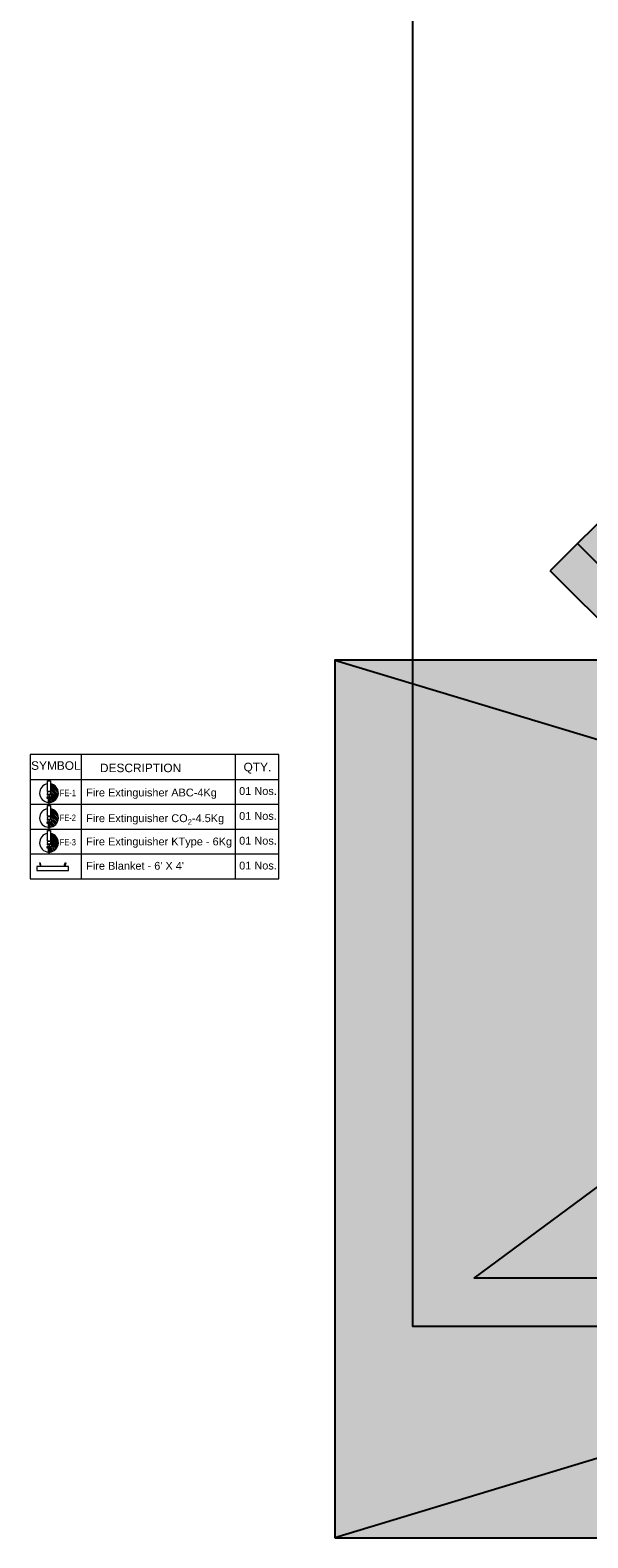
# Model space of a CAD drawing. Header units: millimetres. Extents: x 2985995 to 3127507, y -509231 to -458405.
# Tile 80 of 97: x 3069177 to 3073238, y -495768 to -484796. Entities that reach past the tile are written whole.
import ezdxf

# ---------------------------------------------------------------- set-up
doc = ezdxf.new("R2010")
doc.units = ezdxf.units.MM
doc.header["$LTSCALE"] = 1000
doc.header["$MEASUREMENT"] = 0
for name, color, linetype in [('A-Wall Full', 201, 'CONTINUOUS'), ('Equipment', 5, 'CONTINUOUS'), ('Title Text', 7, 'CONTINUOUS')]:
    doc.layers.add(name, color=color, linetype=linetype)
doc.layers.add('A-Wall Hatch', color=252, linetype='CONTINUOUS', lineweight=5)
doc.layers.add('Fire Extinguisher', color=1, linetype='CONTINUOUS', lineweight=0)
doc.styles.add('2.5 Arial_regular_annotative', font='arial.ttf', dxfattribs={"width": 0.8, "height": 2.5})
doc.styles.add('ARAIL', font='arial.ttf')

# ---------------------------------------------------------------- blocks, each defined once
blk = doc.blocks.new('A$C9c5665af')
at = {"layer": 'Fire Extinguisher', "color": 5}
blk.add_lwpolyline([(0, 0), (230, 0), (230, 29), (0, 29)], close=True, dxfattribs=at)
for points in [[(27, 29), (28, 30), (30, 38), (26, 47), (24, 56), (17, 56), (24, 43), (24, 36), (22, 27), (22, 29), (22, 30)], [(202, 29), (202, 30), (200, 38), (203, 47), (205, 56), (213, 56), (205, 43), (206, 36), (207, 27), (207, 29), (207, 30)]]:
    blk.add_open_spline(points, degree=3, knots=[45.919736, 45.919736, 45.919736, 45.919736, 117.751274, 355.813113, 404.916164, 451.597473, 562.986011, 755.471642, 805.849052, 820.345688, 820.345688, 820.345688, 820.345688], dxfattribs=at)
blk = doc.blocks.new('A$C60180afd')
at = {"layer": 'Title Text'}
h = blk.add_hatch(color=251, dxfattribs=at)
h.dxf.hatch_style = 1
h.paths.add_polyline_path([(-21120, -6388), (0, -6388), (0, 0), (-21120, 0)])
blk.add_line((0, 0), (-21120, -6388), dxfattribs=at)
blk.add_lwpolyline([(-21120, -6388), (0, -6388), (0, 0), (-21120, 0)], close=True, dxfattribs=at)

msp = doc.modelspace()

# ---------------------------------------------------------------- hatches: boundary and pattern name
at = {"layer": 'A-Wall Hatch'}
h = msp.add_hatch(color=256, dxfattribs=at)
h.dxf.hatch_style = 1
h.paths.add_polyline_path([(3075435.82299, -493578.16586), (3075435.82299, -493878.16588), (3072406.97196, -493878.16588), (3075271.74565, -491758.59346), (3074032.35016, -490519.19797), (3074392.97462, -490158.57352), (3072964.61892, -488730.21782), (3076026.39129, -485668.44546), (3076224.38119, -485866.43535), (3073360.59872, -488730.21782), (3074788.95442, -490158.57352), (3074428.32996, -490519.19797), (3075658.69575, -491749.56376), (3075291.0003, -492117.25924), (3073283.21037, -493578.16587)])

# ---------------------------------------------------------------- linework, layer by layer
at = {"layer": 'A-Wall Full'}
for p, q in [((3076026.39129, -485668.44546, 0), (3072964.61892, -488730.21782, 0)), ((3074788.95442, -490158.57352, 0), (3073162.60882, -488532.22792, 0)), ((3074392.97462, -490158.57352, 0), (3072964.61892, -488730.21782, 0)), ((3075271.74565, -491758.59346, 0), (3072406.97196, -493878.16588, 0)), ((3075432.59982, -493878.16588, 0), (3072406.97196, -493878.16588, 0))]:
    msp.add_line(p, q, dxfattribs=at)
at = {"layer": 'Equipment'}
msp.add_lwpolyline([(3071963.38309, -483288.69012), (3127242.96988, -483288.69012), (3127242.96988, -494230.49278), (3071963.38309, -494230.49278)], close=True, dxfattribs=at)
at = {"layer": 'Fire Extinguisher', "color": 7, "ltscale": 500}
for p, q in [((3069547.91787, -490067.73857), (3069547.91787, -490971.79785)), ((3070669.71941, -490067.73857), (3070669.71941, -490971.79785))]:
    msp.add_line(p, q, dxfattribs=at)
at = {"layer": 'Fire Extinguisher', "color": 7}
for p, q in [((3069177.29279, -490248.44742), (3070988.05872, -490248.44742)), ((3069177.29279, -490248.44742), (3070988.05872, -490248.44742)), ((3069177.29279, -490429.15627), (3070988.05872, -490429.15627)), ((3069177.29279, -490429.41379), (3070988.05872, -490429.41379)), ((3069177.29279, -490609.86512), (3070988.05872, -490609.86512)), ((3069177.29279, -490609.86512), (3070988.05872, -490609.86512)), ((3069177.29279, -490610.38015), (3070988.05872, -490610.38015)), ((3069177.29279, -490790.83148), (3070988.05872, -490790.83148)), ((3069177.29279, -490791.089), (3070988.05872, -490791.089))]:
    msp.add_line(p, q, dxfattribs=at)
at = {"layer": 'Fire Extinguisher', "color": 1, "linetype": 'Continuous', "lineweight": 0, "ltscale": 250}
for p, q in [((3069304.82415, -490258.29786, 0.00008), (3069324.57553, -490258.29786, 0.00008)), ((3069304.82415, -490336.13466, 0.00008), (3069304.82415, -490258.29786, 0.00008)), ((3069324.57553, -490258.29786, 0.00008), (3069324.57553, -490336.13466, 0.00008)), ((3069297.69165, -490359.11756, 0.00008), (3069331.70803, -490359.11756, 0.00008)), ((3069324.57553, -490336.13466, 0.00008), (3069304.82415, -490336.13466, 0.00008)), ((3069307.56748, -490377.75452, 0.00008), (3069307.56748, -490359.11756, 0.00008)), ((3069321.8322, -490377.75452, 0.00008), (3069321.8322, -490359.11756, 0.00008)), ((3069331.70803, -490359.11756, 0.00008), (3069331.70803, -490377.75452, 0.00008)), ((3069331.70803, -490377.75452, 0.00008), (3069297.69165, -490377.75452, 0.00008)), ((3069300.98373, -490377.75452, 0.00008), (3069328.41595, -490377.75452, 0.00008)), ((3069300.98373, -490387.62118, 0.00008), (3069300.98373, -490377.75452, 0.00008)), ((3069328.41595, -490387.62118, 0.00008), (3069300.98373, -490387.62118, 0.00008)), ((3069310.31067, -490387.62118, 0.00008), (3069319.08901, -490387.62118, 0.00008)), ((3069310.31067, -490421.6064, 0.00008), (3069310.31067, -490387.62118, 0.00008)), ((3069319.08901, -490421.6064, 0.00008), (3069310.31067, -490421.6064, 0.00008)), ((3069319.08901, -490387.62118, 0.00008), (3069319.08901, -490421.6064, 0.00008)), ((3069328.41595, -490377.75452, 0.00008), (3069328.41595, -490387.62118, 0.00008))]:
    msp.add_line(p, q, dxfattribs=at)
at = {"layer": 'Fire Extinguisher', "linetype": 'Continuous'}
for p, q in [((3069321.94135, -490356.54878, 0.00008), (3069324.51014, -490359.11756, 0.00008)), ((3069324.14277, -490336.13466, 0.00008), (3069372.18179, -490384.17369, 0.00008)), ((3069324.57553, -490291.33636, 0.00008), (3069382.78947, -490349.5503, 0.00008)), ((3069324.57553, -490302.64413, 0.00008), (3069381.72172, -490359.79031, 0.00008)), ((3069324.57553, -490313.95189, 0.00008), (3069379.43759, -490368.81395, 0.00008)), ((3069324.57553, -490325.25966, 0.00008), (3069376.20881, -490376.89293, 0.00008)), ((3069324.81084, -490280.2639, 0.00008), (3069382.06205, -490337.51511, 0.00008)), ((3069326.05981, -490349.35947, 0.00008), (3069367.4379, -490390.73756, 0.00008)), ((3069331.70803, -490366.31546, 0.00008), (3069362.01779, -490396.62521, 0.00008)), ((3069340.39716, -490284.54245, 0.00008), (3069377.7835, -490321.92879, 0.00008)), ((3069319.08901, -490398.9275, 0.00008), (3069333.31226, -490413.15075, 0.00008)), ((3069319.08901, -490410.23527, 0.00008), (3069323.96377, -490415.11003, 0.00008)), ((3069319.09046, -490387.62118, 0.00008), (3069341.65284, -490410.18357, 0.00008)), ((3069328.41595, -490385.63891, 0.00008), (3069349.16016, -490406.38312, 0.00008)), ((3069331.70803, -490377.62323, 0.00008), (3069355.93139, -490401.84658, 0.00008))]:
    msp.add_line(p, q, dxfattribs=at)
at = {"layer": 'Fire Extinguisher', "color": 3, "linetype": 'Continuous', "lineweight": 0, "ltscale": 250}
for p, q in [((3069304.82415, -490439.26422, 0.00008), (3069324.57553, -490439.26422, 0.00008)), ((3069304.82415, -490517.10103, 0.00008), (3069304.82415, -490439.26422, 0.00008)), ((3069324.57553, -490439.26422, 0.00008), (3069324.57553, -490517.10103, 0.00008)), ((3069297.69165, -490540.08393, 0.00008), (3069331.70803, -490540.08393, 0.00008)), ((3069331.70803, -490558.72088, 0.00008), (3069297.69165, -490558.72088, 0.00008)), ((3069300.98373, -490558.72088, 0.00008), (3069328.41595, -490558.72088, 0.00008)), ((3069300.98373, -490568.58755, 0.00008), (3069300.98373, -490558.72088, 0.00008)), ((3069328.41595, -490568.58755, 0.00008), (3069300.98373, -490568.58755, 0.00008)), ((3069324.57553, -490517.10103, 0.00008), (3069304.82415, -490517.10103, 0.00008)), ((3069307.56748, -490558.72088, 0.00008), (3069307.56748, -490540.08393, 0.00008)), ((3069310.31067, -490568.58755, 0.00008), (3069319.08901, -490568.58755, 0.00008)), ((3069310.31067, -490602.57276, 0.00008), (3069310.31067, -490568.58755, 0.00008)), ((3069319.08901, -490568.58755, 0.00008), (3069319.08901, -490602.57276, 0.00008)), ((3069321.8322, -490558.72088, 0.00008), (3069321.8322, -490540.08393, 0.00008)), ((3069328.41595, -490558.72088, 0.00008), (3069328.41595, -490568.58755, 0.00008)), ((3069331.70803, -490540.08393, 0.00008), (3069331.70803, -490558.72088, 0.00008)), ((3069319.08901, -490602.57276, 0.00008), (3069310.31067, -490602.57276, 0.00008))]:
    msp.add_line(p, q, dxfattribs=at)
at = {"layer": 'Fire Extinguisher', "color": 3, "linetype": 'Continuous'}
for p, q in [((3069382.7156, -490524.88342), (3069324.57553, -490466.74336)), ((3069382.32504, -490536.76146), (3069324.57553, -490479.01195)), ((3069380.28101, -490510.18024), (3069333.11208, -490463.01131)), ((3069364.663, -490482.29363), (3069360.99868, -490478.62932)), ((3069339.46334, -490592.04852), (3069319.08901, -490571.67419)), ((3069330.09335, -490594.94713), (3069319.08901, -490583.94278)), ((3069324.30453, -490540.08393), (3069321.8272, -490537.60659)), ((3069380.2851, -490546.99012), (3069324.57553, -490491.28055)), ((3069377.04939, -490556.023), (3069324.57553, -490503.54914)), ((3069372.84054, -490564.08275), (3069324.57553, -490515.81774)), ((3069367.77608, -490571.28689), (3069326.14225, -490529.65305)), ((3069347.80626, -490588.12285), (3069328.27096, -490568.58755)), ((3069355.26518, -490583.31317), (3069330.67289, -490558.72088)), ((3069361.91308, -490577.69248), (3069331.70803, -490547.48743)), ((3069319.42297, -490596.54535), (3069319.08901, -490596.21138))]:
    msp.add_line(p, q, dxfattribs=at)
at = {"layer": 'Fire Extinguisher', "color": 6, "linetype": 'Continuous', "lineweight": 0, "ltscale": 250}
for p, q in [((3069304.82415, -490620.23059, 0.00008), (3069324.57553, -490620.23059, 0.00008)), ((3069304.82415, -490698.06739, 0.00008), (3069304.82415, -490620.23059, 0.00008)), ((3069324.57553, -490698.06739, 0.00008), (3069304.82415, -490698.06739, 0.00008)), ((3069324.57553, -490620.23059, 0.00008), (3069324.57553, -490698.06739, 0.00008)), ((3069297.69165, -490721.0503, 0.00008), (3069331.70803, -490721.0503, 0.00008)), ((3069331.70803, -490739.68725, 0.00008), (3069297.69165, -490739.68725, 0.00008)), ((3069300.98373, -490739.68725, 0.00008), (3069328.41595, -490739.68725, 0.00008)), ((3069300.98373, -490749.55391, 0.00008), (3069300.98373, -490739.68725, 0.00008)), ((3069328.41595, -490749.55391, 0.00008), (3069300.98373, -490749.55391, 0.00008)), ((3069307.56748, -490739.68725, 0.00008), (3069307.56748, -490721.0503, 0.00008)), ((3069310.31067, -490749.55391, 0.00008), (3069319.08901, -490749.55391, 0.00008)), ((3069310.31067, -490783.53913, 0.00008), (3069310.31067, -490749.55391, 0.00008)), ((3069319.08901, -490783.53913, 0.00008), (3069310.31067, -490783.53913, 0.00008)), ((3069319.08901, -490749.55391, 0.00008), (3069319.08901, -490783.53913, 0.00008)), ((3069321.8322, -490739.68725, 0.00008), (3069321.8322, -490721.0503, 0.00008)), ((3069328.41595, -490739.68725, 0.00008), (3069328.41595, -490749.55391, 0.00008)), ((3069331.70803, -490721.0503, 0.00008), (3069331.70803, -490739.68725, 0.00008))]:
    msp.add_line(p, q, dxfattribs=at)
at = {"layer": 'Fire Extinguisher', "color": 6, "linetype": 'Continuous'}
for p, q in [((3069371.65339, -490746.92452), (3069322.79626, -490698.06739)), ((3069382.81445, -490709.0112), (3069324.57553, -490650.77229)), ((3069381.94649, -490720.41184), (3069324.57553, -490663.04088)), ((3069379.5782, -490730.31214), (3069324.57553, -490675.30948)), ((3069376.084, -490739.08654), (3069324.57553, -490687.57807)), ((3069381.28996, -490695.21811), (3069329.04057, -490642.96873)), ((3069373.48217, -490675.14174), (3069349.11695, -490650.77651)), ((3069337.22825, -490773.84236), (3069319.08901, -490755.70311)), ((3069327.56668, -490776.44939), (3069319.08901, -490767.97171)), ((3069321.24197, -490721.0503), (3069319.96487, -490719.77319)), ((3069345.81056, -490770.15607), (3069325.2084, -490749.55391)), ((3069366.38611, -490753.92584), (3069325.61439, -490713.15412)), ((3069353.48113, -490765.55805), (3069328.41595, -490740.49287)), ((3069360.32743, -490760.13575), (3069331.70803, -490731.51636))]:
    msp.add_line(p, q, dxfattribs=at)
at = {"layer": 'Fire Extinguisher', "color": 7}
msp.add_lwpolyline([(3069177.29279, -490971.79785), (3070988.05872, -490971.79785), (3070988.05872, -490067.73857), (3069177.29279, -490067.73857)], close=True, dxfattribs=at)
at = {"layer": 'Fire Extinguisher', "color": 1, "linetype": 'Continuous', "lineweight": 0, "ltscale": 250}
msp.add_circle((3069314.69984, -490347.62611, 0.00008), 11.49145, dxfattribs=at)
at = {"layer": 'Fire Extinguisher', "color": 3, "linetype": 'Continuous', "lineweight": 0, "ltscale": 250}
msp.add_circle((3069314.69984, -490528.59248, 0.00008), 11.49145, dxfattribs=at)
at = {"layer": 'Fire Extinguisher', "color": 6, "linetype": 'Continuous', "lineweight": 0, "ltscale": 250}
msp.add_circle((3069314.69984, -490709.55884, 0.00008), 11.49145, dxfattribs=at)
at = {"layer": 'Fire Extinguisher', "color": 1, "linetype": 'Continuous', "lineweight": 0, "ltscale": 250}
for start, end in [(98.336221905, 266.305535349), (273.694464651, 81.663778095)]:
    msp.add_arc((3069314.69984, -490347.62611, 0.00008), 68.11681, start, end, dxfattribs=at)
at = {"layer": 'Fire Extinguisher', "color": 3, "linetype": 'Continuous', "lineweight": 0, "ltscale": 250}
for start, end in [(98.336221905, 266.305535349), (273.694464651, 81.663778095)]:
    msp.add_arc((3069314.69984, -490528.59248, 0.00008), 68.11681, start, end, dxfattribs=at)
at = {"layer": 'Fire Extinguisher', "color": 6, "linetype": 'Continuous', "lineweight": 0, "ltscale": 250}
for start, end in [(98.336221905, 266.305535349), (273.694464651, 81.663778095)]:
    msp.add_arc((3069314.69984, -490709.55884, 0.00008), 68.11681, start, end, dxfattribs=at)
at = {"layer": 'Title Text'}
msp.add_line((3071395.61234, -489379.96841), (3092515.39017, -495768.33786), dxfattribs=at)

# ---------------------------------------------------------------- block references
at = {"layer": 'Fire Extinguisher'}
msp.add_blockref('A$C9c5665af', (3069226.76376, -490911.88402), dxfattribs=at)
at = {"layer": 'Title Text'}
msp.add_blockref('A$C60180afd', (3092515.39017, -489379.96841), dxfattribs=at)

# ---------------------------------------------------------------- texts
at = {"layer": 'Fire Extinguisher', "color": 7, "lineweight": 0, "style": 'ARAIL'}
for s, height, p in [('SYMBOL', 61.948937, (3069184.23268, -490178.74176, 1769.20923)), ('DESCRIPTION', 61.9489372, (3069685.70161, -490195.83368, 1769.20923)), ('QTY.', 61.948937, (3070731.31981, -490189.32792, 1769.20923)), ('01 Nos.', 57.005733, (3070699.31137, -490361.52977, 1771.73043)), ('01 Nos.', 57.005733, (3070699.31137, -490542.75365, 1771.73043)), ('01 Nos.', 57.005733, (3070699.31137, -490723.20498, 1771.73043)), ('01 Nos.', 57.005733, (3070699.31137, -490904.17135, 1771.73043))]:
    msp.add_text(s, height=height, dxfattribs=at).set_placement(p)
at = {"layer": 'Fire Extinguisher', "color": 1, "style": '2.5 Arial_regular_annotative', "width": 0.8}
for p in [(3069393.31476, -490370.4957, 0.00007), (3069393.31476, -490370.6335, 0.00008)]:
    msp.add_text('FE-1', height=46.578794, dxfattribs=at).set_placement(p)
at = {"layer": 'Fire Extinguisher', "color": 3, "style": '2.5 Arial_regular_annotative', "width": 0.8}
for p in [(3069393.31476, -490550.94157, 0.00007), (3069393.31476, -490551.07936, 0.00008)]:
    msp.add_text('FE-2', height=46.578794, dxfattribs=at).set_placement(p)
at = {"layer": 'Fire Extinguisher', "color": 6, "style": '2.5 Arial_regular_annotative', "width": 0.8}
for p in [(3069393.31476, -490728.8037, 0.00007), (3069393.31476, -490728.9415, 0.00008)]:
    msp.add_text('FE-3', height=46.578794, dxfattribs=at).set_placement(p)
at = {"layer": 'Fire Extinguisher', "color": 7, "lineweight": 0, "char_height": 57.0057332, "attachment_point": 1, "style": 'ARAIL'}
for s, insert in [('Fire Extinguisher ABC-4Kg', (3069585.28096, -490315.50411)), ('\\A1;Fire Extinguisher CO{\\H0.7x;\\S^ 2;}-4.5Kg', (3069585.28096, -490502.37843)), ('Fire Extinguisher KType - 6Kg', (3069585.28096, -490671.84246)), ("Fire Blanket - 6' X 4'", (3069585.28096, -490848.83276))]:
    msp.add_mtext_dynamic_manual_height_columns(s, width=1481.2668869, gutter_width=1250, heights=[0], dxfattribs=dict(at, insert=insert))

doc.saveas('drawing.dxf')
